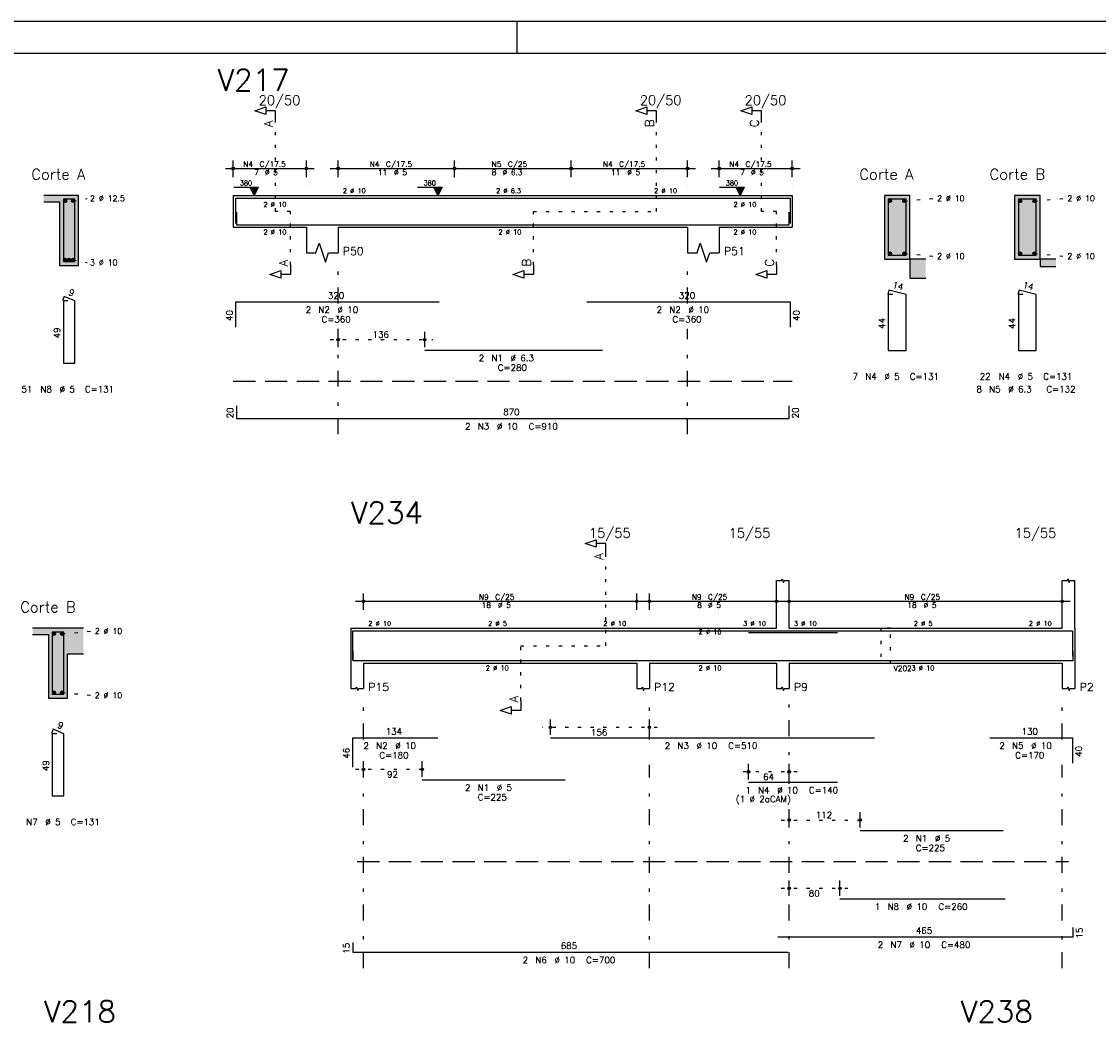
# Model space of a CAD drawing. Extents: x 0 to 84.1, y 0 to 59.4.
# Tile 6 of 8: x 31.5 to 65.4, y 27.8 to 59.4. Entities that reach past the tile are written whole.
import ezdxf

# ---------------------------------------------------------------- set-up
doc = ezdxf.new("R2010")
doc.units = 0
doc.header["$MEASUREMENT"] = 0
for name, pattern in [('ESTILO_TQS_0001', [1, 0.7, -0.3]), ('ESTILO_TQS_0002', [0.4, 0.1, -0.3]), ('ESTILO_TQS_0003', [1.5, 0.5, -0.4, 0.1, -0.5])]:
    doc.linetypes.add(name, pattern=pattern)
for name, color, linetype in [('1', 1, 'CONTINUOUS'), ('2', 2, 'CONTINUOUS'), ('4', 4, 'CONTINUOUS'), ('6', 6, 'CONTINUOUS'), ('7', 7, 'CONTINUOUS'), ('9', 9, 'CONTINUOUS')]:
    doc.layers.add(name, color=color, linetype=linetype)
doc.styles.get("Standard").update_dxf_attribs({"font": 'ROMANS.SHX'})

msp = doc.modelspace()

# ---------------------------------------------------------------- linework, layer by layer
at = {"layer": '1', "linetype": 'ESTILO_TQS_0002'}
for p, q in [((39.485, 53.42), (39.485, 56.29)), ((51.485, 53.42), (51.485, 56.29)), ((54.785, 53.42), (54.785, 56.29)), ((33.115, 53.745), (33.56, 53.83)), ((59.285, 53.745), (60.23, 53.83)), ((63.385, 53.745), (64.33, 53.83)), ((39.96, 53.42), (39.485, 53.42)), ((39.96, 51.735), (39.96, 53.42)), ((47.61, 51.735), (47.61, 53.42)), ((47.61, 53.42), (51.485, 53.42)), ((55.26, 53.42), (54.785, 53.42)), ((55.26, 51.735), (55.26, 53.42)), ((33.115, 51.895), (33.56, 51.81)), ((59.285, 52.095), (60.23, 52.01)), ((63.385, 52.095), (64.33, 52.01)), ((41.21, 49.38), (44.438, 49.38)), ((49.885, 39.74), (49.885, 42.66)), ((32.765, 40.115), (33.71, 40.2)), ((47.21, 38.005), (47.21, 39.74)), ((47.21, 39.74), (49.885, 39.74)), ((32.765, 38.265), (33.71, 38.18)), ((51.51, 37.17), (47.893, 37.17)), ((42.01, 35.85), (44.355, 35.85)), ((55.91, 35.77), (54.134, 35.77)), ((55.41, 34.25), (58.148, 34.25)), ((55.41, 32.1), (57.51, 32.1))]:
    msp.add_line(p, q, dxfattribs=at)
at = {"layer": '1', "linetype": 'ESTILO_TQS_0001'}
for p, q in [((38.16, 48.075), (55.76, 48.075)), ((42.06, 32.945), (64.46, 32.945))]:
    msp.add_line(p, q, dxfattribs=at)
at = {"layer": '1', "linetype": 'ESTILO_TQS_0002'}
msp.add_lwpolyline([(58.55, 40.29), (58.55, 39.19), (58.85, 39.19), (58.85, 40.29), (58.55, 40.29)], dxfattribs=at)
at = {"layer": '1', "linetype": 'Continuous'}
for centre in [(32.865, 53.745), (33.115, 53.745), (58.835, 53.745), (59.285, 53.745), (62.935, 53.745), (63.385, 53.745), (32.865, 51.895), (32.99, 51.895), (33.115, 51.895), (58.835, 52.095), (59.285, 52.095), (62.935, 52.095), (63.385, 52.095), (32.515, 40.115), (32.765, 40.115), (32.515, 38.265), (32.765, 38.265)]:
    msp.add_circle(centre, 0.05, dxfattribs=at)
at = {"layer": '2', "linetype": 'Continuous'}
for p, q in [((84.1, 59.4), (0, 59.4)), ((47.1, 58.4), (47.1, 59.4)), ((38.16, 54.5), (38.16, 55.02)), ((40.46, 54.5), (40.46, 55.02)), ((41.46, 54.5), (41.46, 55.02)), ((45.12, 54.5), (45.12, 55.02)), ((45.12, 54.5), (45.12, 55.02)), ((48.8, 54.5), (48.8, 55.02)), ((48.8, 54.5), (48.8, 55.02)), ((52.46, 54.5), (52.46, 55.02)), ((53.46, 54.5), (53.46, 55.02)), ((55.76, 54.5), (55.76, 55.02)), ((37.91, 54.77), (40.71, 54.77)), ((41.21, 54.77), (45.37, 54.77)), ((44.87, 54.77), (49.05, 54.77)), ((48.55, 54.77), (52.71, 54.77)), ((53.21, 54.77), (56.01, 54.77)), ((38.16, 54.25), (38.16, 54.25)), ((40.46, 54.25), (40.46, 54.25)), ((41.46, 54.25), (41.46, 54.25)), ((45.12, 54.25), (45.12, 54.25)), ((45.12, 54.25), (45.12, 54.25)), ((48.8, 54.25), (48.8, 54.25)), ((48.8, 54.25), (48.8, 54.25)), ((52.46, 54.25), (52.46, 54.25)), ((53.46, 54.25), (53.46, 54.25)), ((55.76, 54.25), (55.76, 54.25)), ((33.29, 53.92), (32.19, 53.92)), ((33.29, 51.72), (33.29, 53.92)), ((38.16, 53.92), (38.16, 52.92)), ((38.16, 53.92), (40.46, 53.92)), ((38.172, 54.178), (38.946, 54.178)), ((40.46, 53.92), (41.46, 53.92)), ((41.46, 53.92), (52.46, 53.92)), ((43.958, 54.178), (44.732, 54.178)), ((52.46, 53.92), (53.46, 53.92)), ((53.46, 53.92), (55.76, 53.92)), ((53.472, 54.178), (54.246, 54.178)), ((55.76, 53.92), (55.76, 52.92)), ((59.46, 53.92), (58.66, 53.92)), ((58.66, 53.92), (58.66, 51.92)), ((59.46, 51.92), (59.46, 53.92)), ((63.56, 53.92), (62.76, 53.92)), ((62.76, 53.92), (62.76, 51.92)), ((63.56, 51.92), (63.56, 53.92)), ((32.19, 53.72), (32.69, 53.72)), ((32.69, 53.72), (32.69, 51.72)), ((38.16, 52.92), (40.46, 52.92)), ((40.46, 52.92), (40.46, 52.12)), ((41.46, 52.92), (52.46, 52.92)), ((41.46, 52.92), (41.46, 52.12)), ((52.46, 52.92), (52.46, 52.12)), ((53.46, 52.92), (55.76, 52.92)), ((53.46, 52.92), (53.46, 52.12)), ((58.66, 51.92), (59.46, 51.92)), ((59.46, 51.92), (59.46, 51.32)), ((59.96, 51.92), (59.46, 51.92)), ((62.76, 51.92), (63.56, 51.92)), ((63.56, 51.92), (63.56, 51.68)), ((64.06, 51.92), (63.56, 51.92)), ((32.69, 51.72), (33.29, 51.72)), ((63.56, 51.68), (64.06, 51.68)), ((59.46, 51.32), (59.96, 51.32)), ((41.46, 49.14), (41.46, 49.63)), ((44.188, 49.14), (44.188, 49.63)), ((41.46, 49.04), (41.46, 49.04)), ((44.188, 49.04), (44.188, 49.04)), ((55.26, 40.29), (55.26, 41.79)), ((55.66, 40.29), (55.66, 41.79)), ((64.26, 40.29), (64.26, 41.79)), ((64.66, 40.29), (64.66, 41.79)), ((42.26, 40.87), (42.26, 41.39)), ((50.86, 40.87), (50.86, 41.39)), ((51.26, 40.87), (51.26, 41.39)), ((55.26, 40.87), (55.26, 41.39)), ((55.66, 40.87), (55.66, 41.39)), ((64.26, 40.87), (64.26, 41.39)), ((42.01, 41.14), (51.11, 41.14)), ((51.01, 41.14), (55.51, 41.14)), ((55.41, 41.14), (64.51, 41.14)), ((42.26, 40.62), (42.26, 40.62)), ((50.86, 40.62), (50.86, 40.62)), ((51.26, 40.62), (51.26, 40.62)), ((55.26, 40.62), (55.26, 40.62)), ((55.66, 40.62), (55.66, 40.62)), ((64.26, 40.62), (64.26, 40.62)), ((33.44, 40.29), (31.84, 40.29)), ((31.84, 40.09), (32.34, 40.09)), ((32.34, 40.09), (32.34, 38.09)), ((41.86, 40.29), (41.86, 39.19)), ((41.86, 40.29), (42.26, 40.29)), ((42.26, 40.29), (50.86, 40.29)), ((50.86, 40.29), (51.26, 40.29)), ((51.26, 40.29), (55.26, 40.29)), ((55.66, 40.29), (64.26, 40.29)), ((64.66, 40.29), (64.66, 39.19)), ((32.94, 38.09), (32.94, 39.49)), ((32.94, 39.49), (33.44, 39.49)), ((41.86, 39.19), (41.86, 38.39)), ((42.26, 39.19), (50.86, 39.19)), ((42.26, 39.19), (42.26, 38.39)), ((50.86, 39.19), (50.86, 38.39)), ((51.26, 39.19), (55.26, 39.19)), ((51.26, 39.19), (51.26, 38.39)), ((55.26, 39.19), (55.26, 38.39)), ((55.66, 39.19), (64.26, 39.19)), ((55.66, 39.19), (55.66, 38.39)), ((64.26, 39.19), (64.26, 38.39)), ((64.66, 39.19), (64.66, 38.39)), ((32.34, 38.09), (32.94, 38.09)), ((48.143, 36.93), (48.143, 37.42)), ((51.26, 36.93), (51.26, 37.42)), ((48.143, 36.83), (48.143, 36.83)), ((51.26, 36.83), (51.26, 36.83)), ((42.26, 35.61), (42.26, 36.1)), ((44.105, 35.61), (44.105, 36.1)), ((54.384, 35.53), (54.384, 36.02)), ((55.66, 35.53), (55.66, 36.02)), ((42.26, 35.51), (42.26, 35.51)), ((44.105, 35.51), (44.105, 35.51)), ((54.384, 35.43), (54.384, 35.43)), ((55.66, 35.43), (55.66, 35.43)), ((55.66, 34.01), (55.66, 34.5)), ((57.898, 34.01), (57.898, 34.5)), ((55.66, 33.91), (55.66, 33.91)), ((57.898, 33.91), (57.898, 33.91)), ((55.66, 31.86), (55.66, 32.35)), ((57.26, 31.86), (57.26, 32.35)), ((55.66, 31.76), (55.66, 31.76)), ((57.26, 31.76), (57.26, 31.76))]:
    msp.add_line(p, q, dxfattribs=at)
at = {"layer": '2', "linetype": 'ESTILO_TQS_0003'}
for p, q in [((41.46, 50.522), (41.46, 51.72)), ((52.46, 50.522), (52.46, 51.72)), ((41.46, 46.4), (41.46, 49.718)), ((52.46, 46.4), (52.46, 49.718)), ((42.26, 36.792), (42.26, 38.04)), ((51.26, 36.792), (51.26, 38.04)), ((55.66, 35.392), (55.66, 38.04)), ((64.26, 36.792), (64.26, 38.04)), ((42.26, 29.59), (42.26, 35.988)), ((51.26, 29.59), (51.26, 35.988)), ((64.26, 29.59), (64.26, 35.988)), ((55.66, 29.59), (55.66, 34.588))]:
    msp.add_line(p, q, dxfattribs=at)
at = {"layer": '2', "linetype": 'Continuous'}
for points in [[(83.1, 1), (2.5, 1), (2.5, 58.4), (83.1, 58.4), (83.1, 1)], [(39.485, 56.29), (39.485, 56.59), (39.185, 56.59), (39.185, 56.47), (38.835, 56.59), (39.185, 56.71), (39.185, 56.59)], [(51.485, 56.29), (51.485, 56.59), (51.185, 56.59), (51.185, 56.47), (50.835, 56.59), (51.185, 56.71), (51.185, 56.59)], [(54.785, 56.29), (54.785, 56.59), (54.485, 56.59), (54.485, 56.47), (54.135, 56.59), (54.485, 56.71), (54.485, 56.59)], [(38.817, 53.92), (38.688, 54.178), (38.946, 54.178), (38.817, 53.92)], [(44.603, 53.92), (44.474, 54.178), (44.732, 54.178), (44.603, 53.92)], [(54.117, 53.92), (53.988, 54.178), (54.246, 54.178), (54.117, 53.92)], [(40.46, 52.12), (40.76, 52.12), (40.86, 52.42), (41.06, 51.82), (41.16, 52.12), (41.46, 52.12)], [(52.46, 52.12), (52.76, 52.12), (52.86, 52.42), (53.06, 51.82), (53.16, 52.12), (53.46, 52.12)], [(39.96, 51.735), (39.96, 51.435), (39.66, 51.435), (39.66, 51.315), (39.31, 51.435), (39.66, 51.555), (39.66, 51.435)], [(47.61, 51.735), (47.61, 51.435), (47.31, 51.435), (47.31, 51.315), (46.96, 51.435), (47.31, 51.555), (47.31, 51.435)], [(55.26, 51.735), (55.26, 51.435), (54.96, 51.435), (54.96, 51.315), (54.61, 51.435), (54.96, 51.555), (54.96, 51.435)], [(49.885, 42.66), (49.885, 42.96), (49.585, 42.96), (49.585, 42.84), (49.235, 42.96), (49.585, 43.08), (49.585, 42.96)], [(55.26, 41.79), (55.42, 41.79), (55.44, 41.85), (55.48, 41.73), (55.5, 41.79), (55.66, 41.79)], [(64.26, 41.79), (64.42, 41.79), (64.44, 41.85), (64.48, 41.73), (64.5, 41.79), (64.66, 41.79)], [(41.86, 38.39), (42.02, 38.39), (42.04, 38.45), (42.08, 38.33), (42.1, 38.39), (42.26, 38.39)], [(50.86, 38.39), (51.02, 38.39), (51.04, 38.45), (51.08, 38.33), (51.1, 38.39), (51.26, 38.39)], [(55.26, 38.39), (55.42, 38.39), (55.44, 38.45), (55.48, 38.33), (55.5, 38.39), (55.66, 38.39)], [(64.26, 38.39), (64.42, 38.39), (64.44, 38.45), (64.48, 38.33), (64.5, 38.39), (64.66, 38.39)], [(47.21, 38.005), (47.21, 37.705), (46.91, 37.705), (46.91, 37.585), (46.56, 37.705), (46.91, 37.825), (46.91, 37.705)]]:
    msp.add_lwpolyline(points, dxfattribs=at)
for centre, radius in [((38.16, 54.77), 0.0416), ((38.16, 54.77), 0.0208), ((40.46, 54.77), 0.0416), ((40.46, 54.77), 0.0208), ((41.46, 54.77), 0.0416), ((41.46, 54.77), 0.0208), ((45.12, 54.77), 0.0416), ((45.12, 54.77), 0.0416), ((45.12, 54.77), 0.0208), ((45.12, 54.77), 0.0208), ((48.8, 54.77), 0.0416), ((48.8, 54.77), 0.0416), ((48.8, 54.77), 0.0208), ((48.8, 54.77), 0.0208), ((52.46, 54.77), 0.0416), ((52.46, 54.77), 0.0208), ((53.46, 54.77), 0.0416), ((53.46, 54.77), 0.0208), ((55.76, 54.77), 0.0416), ((55.76, 54.77), 0.0208), ((41.46, 49.38), 0.04), ((41.46, 49.38), 0.02), ((44.188, 49.38), 0.04), ((44.188, 49.38), 0.02), ((42.26, 41.14), 0.0416), ((42.26, 41.14), 0.0208), ((50.86, 41.14), 0.0416), ((50.86, 41.14), 0.0208), ((51.26, 41.14), 0.0416), ((51.26, 41.14), 0.0208), ((55.26, 41.14), 0.0416), ((55.26, 41.14), 0.0208), ((55.66, 41.14), 0.0416), ((55.66, 41.14), 0.0208), ((64.26, 41.14), 0.0416), ((64.26, 41.14), 0.0208), ((48.143, 37.17), 0.04), ((48.143, 37.17), 0.02), ((51.26, 37.17), 0.04), ((51.26, 37.17), 0.02), ((42.26, 35.85), 0.04), ((42.26, 35.85), 0.02), ((44.105, 35.85), 0.04), ((44.105, 35.85), 0.02), ((54.384, 35.77), 0.04), ((54.384, 35.77), 0.02), ((55.66, 35.77), 0.04), ((55.66, 35.77), 0.02), ((55.66, 34.25), 0.04), ((55.66, 34.25), 0.02), ((57.898, 34.25), 0.04), ((57.898, 34.25), 0.02), ((55.66, 32.1), 0.04), ((55.66, 32.1), 0.02), ((57.26, 32.1), 0.04), ((57.26, 32.1), 0.02)]:
    msp.add_circle(centre, radius, dxfattribs=at)
at = {"layer": '4', "linetype": 'Continuous'}
for p, q in [((38.24, 53.04), (38.24, 53.84)), ((38.24, 53.84), (44.64, 53.84)), ((44.188, 53.84), (49.788, 53.84)), ((49.288, 53.84), (55.688, 53.84)), ((55.688, 53.84), (55.688, 53.04)), ((38.26, 53.4), (38.26, 53)), ((55.66, 53), (55.66, 53.4)), ((38.26, 53), (55.66, 53)), ((41.92, 39.29), (41.92, 40.21)), ((41.92, 40.21), (44.6, 40.21)), ((44.105, 40.21), (48.605, 40.21)), ((48.143, 40.21), (58.343, 40.21)), ((54.384, 40.16), (57.184, 40.16)), ((57.898, 40.21), (62.398, 40.21)), ((61.978, 40.21), (64.578, 40.21)), ((64.578, 40.21), (64.578, 39.41)), ((41.92, 39.57), (41.92, 39.27)), ((64.6, 39.27), (64.6, 39.57)), ((41.92, 39.27), (55.62, 39.27)), ((55.3, 39.27), (64.6, 39.27)), ((57.26, 39.27), (62.46, 39.27))]:
    msp.add_line(p, q, dxfattribs=at)
for points in [[(32.81, 53.8), (32.81, 51.84), (33.17, 51.84), (33.17, 53.8), (32.81, 53.8)], [(58.78, 53.8), (58.78, 52.04), (59.34, 52.04), (59.34, 53.8), (58.78, 53.8)], [(62.88, 53.8), (62.88, 52.04), (63.44, 52.04), (63.44, 53.8), (62.88, 53.8)], [(32.46, 40.17), (32.46, 38.21), (32.82, 38.21), (32.82, 40.17), (32.46, 40.17)]]:
    msp.add_lwpolyline(points, dxfattribs=at)
at = {"layer": '6', "linetype": 'Continuous'}
for p, q in [((58.798, 50.94), (58.763, 50.804)), ((59.34, 50.8), (58.798, 50.94)), ((62.898, 50.94), (62.863, 50.804)), ((63.44, 50.8), (62.898, 50.94)), ((32.838, 50.74), (32.784, 50.611)), ((32.95, 50.6), (32.81, 50.6)), ((32.81, 50.6), (32.81, 48.64)), ((33.17, 50.6), (32.838, 50.74)), ((33.17, 48.64), (33.17, 50.6)), ((38.24, 49.77), (38.24, 50.57)), ((38.24, 50.57), (44.64, 50.57)), ((49.288, 50.57), (55.688, 50.57)), ((55.688, 50.57), (55.688, 49.77)), ((58.92, 50.8), (58.78, 50.8)), ((58.78, 50.8), (58.78, 49.04)), ((59.34, 49.04), (59.34, 50.8)), ((63.02, 50.8), (62.88, 50.8)), ((62.88, 50.8), (62.88, 49.04)), ((63.44, 49.04), (63.44, 50.8)), ((44.188, 49.05), (49.788, 49.05)), ((58.78, 49.04), (59.34, 49.04)), ((62.88, 49.04), (63.44, 49.04)), ((32.81, 48.64), (33.17, 48.64)), ((38.26, 47.3), (38.26, 46.9)), ((55.66, 46.9), (55.66, 47.3)), ((38.26, 46.9), (55.66, 46.9)), ((32.488, 37.11), (32.434, 36.981)), ((32.6, 36.97), (32.46, 36.97)), ((32.46, 36.97), (32.46, 35.01)), ((32.82, 36.97), (32.488, 37.11)), ((32.82, 35.01), (32.82, 36.97)), ((41.92, 35.92), (41.92, 36.84)), ((41.92, 36.84), (44.6, 36.84)), ((48.143, 36.84), (58.343, 36.84)), ((61.978, 36.84), (64.578, 36.84)), ((64.578, 36.84), (64.578, 36.04)), ((44.105, 35.52), (48.605, 35.52)), ((54.384, 35.44), (57.184, 35.44)), ((32.46, 35.01), (32.82, 35.01)), ((57.898, 33.92), (62.398, 33.92)), ((57.26, 31.77), (62.46, 31.77)), ((64.6, 30.57), (64.6, 30.87)), ((55.3, 30.57), (64.6, 30.57)), ((41.92, 30.39), (41.92, 30.09)), ((41.92, 30.09), (55.62, 30.09))]:
    msp.add_line(p, q, dxfattribs=at)
at = {"layer": '9', "linetype": 'Continuous'}
for points in [[(32.69, 53.72), (33.29, 53.92), (32.19, 53.92)], [(32.69, 53.72), (32.19, 53.92), (32.19, 53.72)], [(32.69, 53.72), (33.29, 51.72), (33.29, 53.92)], [(38.817, 53.92), (38.688, 54.178), (38.946, 54.178)], [(38.817, 53.92), (38.946, 54.178), (38.817, 53.92)], [(44.603, 53.92), (44.474, 54.178), (44.732, 54.178)], [(44.603, 53.92), (44.732, 54.178), (44.603, 53.92)], [(54.117, 53.92), (53.988, 54.178), (54.246, 54.178)], [(54.117, 53.92), (54.246, 54.178), (54.117, 53.92)], [(59.46, 51.92), (59.46, 53.92), (58.66, 53.92)], [(59.46, 51.92), (58.66, 53.92), (58.66, 51.92)], [(59.46, 51.92), (59.46, 51.92), (59.46, 53.92)], [(63.56, 51.92), (63.56, 53.92), (62.76, 53.92)], [(63.56, 51.92), (62.76, 53.92), (62.76, 51.92)], [(63.56, 51.92), (63.56, 51.92), (63.56, 53.92)], [(32.69, 53.72), (32.69, 51.72), (33.29, 51.72)], [(32.915, 53.745), (32.84, 53.788), (32.818, 53.762)], [(32.915, 53.745), (32.818, 53.762), (32.818, 53.728)], [(32.915, 53.745), (32.818, 53.728), (32.84, 53.702)], [(32.915, 53.745), (32.874, 53.794), (32.84, 53.788)], [(32.915, 53.745), (32.84, 53.702), (32.874, 53.696)], [(32.915, 53.745), (32.903, 53.777), (32.874, 53.794)], [(32.915, 53.745), (32.874, 53.696), (32.903, 53.713)], [(32.915, 53.745), (32.903, 53.713), (32.915, 53.745)], [(33.165, 53.745), (33.09, 53.788), (33.068, 53.762)], [(33.165, 53.745), (33.068, 53.762), (33.068, 53.728)], [(33.165, 53.745), (33.068, 53.728), (33.09, 53.702)], [(33.165, 53.745), (33.124, 53.794), (33.09, 53.788)], [(33.165, 53.745), (33.09, 53.702), (33.124, 53.696)], [(33.165, 53.745), (33.153, 53.777), (33.124, 53.794)], [(33.165, 53.745), (33.124, 53.696), (33.153, 53.713)], [(33.165, 53.745), (33.153, 53.713), (33.165, 53.745)], [(58.885, 53.745), (58.81, 53.788), (58.788, 53.762)], [(58.885, 53.745), (58.788, 53.762), (58.788, 53.728)], [(58.885, 53.745), (58.788, 53.728), (58.81, 53.702)], [(58.885, 53.745), (58.844, 53.794), (58.81, 53.788)], [(58.885, 53.745), (58.81, 53.702), (58.844, 53.696)], [(58.885, 53.745), (58.873, 53.777), (58.844, 53.794)], [(58.885, 53.745), (58.844, 53.696), (58.873, 53.713)], [(58.885, 53.745), (58.873, 53.713), (58.885, 53.745)], [(59.335, 53.745), (59.26, 53.788), (59.238, 53.762)], [(59.335, 53.745), (59.238, 53.762), (59.238, 53.728)], [(59.335, 53.745), (59.238, 53.728), (59.26, 53.702)], [(59.335, 53.745), (59.294, 53.794), (59.26, 53.788)], [(59.335, 53.745), (59.26, 53.702), (59.294, 53.696)], [(59.335, 53.745), (59.323, 53.777), (59.294, 53.794)], [(59.335, 53.745), (59.294, 53.696), (59.323, 53.713)], [(59.335, 53.745), (59.323, 53.713), (59.335, 53.745)], [(62.985, 53.745), (62.91, 53.788), (62.888, 53.762)], [(62.985, 53.745), (62.888, 53.762), (62.888, 53.728)], [(62.985, 53.745), (62.888, 53.728), (62.91, 53.702)], [(62.985, 53.745), (62.944, 53.794), (62.91, 53.788)], [(62.985, 53.745), (62.91, 53.702), (62.944, 53.696)], [(62.985, 53.745), (62.973, 53.777), (62.944, 53.794)], [(62.985, 53.745), (62.944, 53.696), (62.973, 53.713)], [(62.985, 53.745), (62.973, 53.713), (62.985, 53.745)], [(63.435, 53.745), (63.36, 53.788), (63.338, 53.762)], [(63.435, 53.745), (63.338, 53.762), (63.338, 53.728)], [(63.435, 53.745), (63.338, 53.728), (63.36, 53.702)], [(63.435, 53.745), (63.394, 53.794), (63.36, 53.788)], [(63.435, 53.745), (63.36, 53.702), (63.394, 53.696)], [(63.435, 53.745), (63.423, 53.777), (63.394, 53.794)], [(63.435, 53.745), (63.394, 53.696), (63.423, 53.713)], [(63.435, 53.745), (63.423, 53.713), (63.435, 53.745)], [(32.915, 51.895), (32.84, 51.938), (32.818, 51.912)], [(32.915, 51.895), (32.818, 51.912), (32.818, 51.878)], [(32.915, 51.895), (32.818, 51.878), (32.84, 51.852)], [(32.915, 51.895), (32.874, 51.944), (32.84, 51.938)], [(32.915, 51.895), (32.84, 51.852), (32.874, 51.846)], [(32.915, 51.895), (32.903, 51.927), (32.874, 51.944)], [(32.915, 51.895), (32.874, 51.846), (32.903, 51.863)], [(32.915, 51.895), (32.903, 51.863), (32.915, 51.895)], [(33.04, 51.895), (32.965, 51.938), (32.943, 51.912)], [(33.04, 51.895), (32.943, 51.912), (32.943, 51.878)], [(33.04, 51.895), (32.943, 51.878), (32.965, 51.852)], [(33.04, 51.895), (32.999, 51.944), (32.965, 51.938)], [(33.04, 51.895), (32.965, 51.852), (32.999, 51.846)], [(33.04, 51.895), (33.028, 51.927), (32.999, 51.944)], [(33.04, 51.895), (32.999, 51.846), (33.028, 51.863)], [(33.04, 51.895), (33.028, 51.863), (33.04, 51.895)], [(33.165, 51.895), (33.09, 51.938), (33.068, 51.912)], [(33.165, 51.895), (33.068, 51.912), (33.068, 51.878)], [(33.165, 51.895), (33.068, 51.878), (33.09, 51.852)], [(33.165, 51.895), (33.124, 51.944), (33.09, 51.938)], [(33.165, 51.895), (33.09, 51.852), (33.124, 51.846)], [(33.165, 51.895), (33.153, 51.927), (33.124, 51.944)], [(33.165, 51.895), (33.124, 51.846), (33.153, 51.863)], [(33.165, 51.895), (33.153, 51.863), (33.165, 51.895)], [(59.46, 51.92), (58.66, 51.92), (59.46, 51.92)], [(58.885, 52.095), (58.81, 52.138), (58.788, 52.112)], [(58.885, 52.095), (58.788, 52.112), (58.788, 52.078)], [(58.885, 52.095), (58.788, 52.078), (58.81, 52.052)], [(58.885, 52.095), (58.844, 52.144), (58.81, 52.138)], [(58.885, 52.095), (58.81, 52.052), (58.844, 52.046)], [(58.885, 52.095), (58.873, 52.127), (58.844, 52.144)], [(58.885, 52.095), (58.844, 52.046), (58.873, 52.063)], [(58.885, 52.095), (58.873, 52.063), (58.885, 52.095)], [(59.335, 52.095), (59.26, 52.138), (59.238, 52.112)], [(59.335, 52.095), (59.238, 52.112), (59.238, 52.078)], [(59.335, 52.095), (59.238, 52.078), (59.26, 52.052)], [(59.335, 52.095), (59.294, 52.144), (59.26, 52.138)], [(59.335, 52.095), (59.26, 52.052), (59.294, 52.046)], [(59.335, 52.095), (59.323, 52.127), (59.294, 52.144)], [(59.335, 52.095), (59.294, 52.046), (59.323, 52.063)], [(59.335, 52.095), (59.323, 52.063), (59.335, 52.095)], [(59.46, 51.92), (59.46, 51.32), (59.96, 51.32)], [(59.46, 51.92), (59.96, 51.32), (59.96, 51.92)], [(59.46, 51.92), (59.96, 51.92), (59.46, 51.92)], [(63.56, 51.92), (62.76, 51.92), (63.56, 51.92)], [(62.985, 52.095), (62.91, 52.138), (62.888, 52.112)], [(62.985, 52.095), (62.888, 52.112), (62.888, 52.078)], [(62.985, 52.095), (62.888, 52.078), (62.91, 52.052)], [(62.985, 52.095), (62.944, 52.144), (62.91, 52.138)], [(62.985, 52.095), (62.91, 52.052), (62.944, 52.046)], [(62.985, 52.095), (62.973, 52.127), (62.944, 52.144)], [(62.985, 52.095), (62.944, 52.046), (62.973, 52.063)], [(62.985, 52.095), (62.973, 52.063), (62.985, 52.095)], [(63.435, 52.095), (63.36, 52.138), (63.338, 52.112)], [(63.435, 52.095), (63.338, 52.112), (63.338, 52.078)], [(63.435, 52.095), (63.338, 52.078), (63.36, 52.052)], [(63.435, 52.095), (63.394, 52.144), (63.36, 52.138)], [(63.435, 52.095), (63.36, 52.052), (63.394, 52.046)], [(63.435, 52.095), (63.423, 52.127), (63.394, 52.144)], [(63.435, 52.095), (63.394, 52.046), (63.423, 52.063)], [(63.435, 52.095), (63.423, 52.063), (63.435, 52.095)], [(63.56, 51.92), (63.56, 51.68), (64.06, 51.68)], [(63.56, 51.92), (64.06, 51.68), (64.06, 51.92)], [(63.56, 51.92), (64.06, 51.92), (63.56, 51.92)], [(31.84, 40.29), (31.84, 40.09), (32.34, 40.09)], [(31.84, 40.29), (32.34, 40.09), (33.44, 40.29)], [(32.34, 40.09), (32.94, 39.49), (33.44, 40.29)], [(32.34, 38.09), (32.94, 38.09), (32.34, 40.09)], [(32.94, 38.09), (32.94, 39.49), (32.34, 40.09)], [(32.565, 40.115), (32.49, 40.158), (32.468, 40.132)], [(32.565, 40.115), (32.468, 40.132), (32.468, 40.098)], [(32.565, 40.115), (32.468, 40.098), (32.49, 40.072)], [(32.565, 40.115), (32.524, 40.164), (32.49, 40.158)], [(32.565, 40.115), (32.49, 40.072), (32.524, 40.066)], [(32.565, 40.115), (32.553, 40.147), (32.524, 40.164)], [(32.565, 40.115), (32.524, 40.066), (32.553, 40.083)], [(32.565, 40.115), (32.553, 40.083), (32.565, 40.115)], [(32.815, 40.115), (32.74, 40.158), (32.718, 40.132)], [(32.815, 40.115), (32.718, 40.132), (32.718, 40.098)], [(32.815, 40.115), (32.718, 40.098), (32.74, 40.072)], [(32.815, 40.115), (32.774, 40.164), (32.74, 40.158)], [(32.815, 40.115), (32.74, 40.072), (32.774, 40.066)], [(32.815, 40.115), (32.803, 40.147), (32.774, 40.164)], [(32.815, 40.115), (32.774, 40.066), (32.803, 40.083)], [(32.815, 40.115), (32.803, 40.083), (32.815, 40.115)], [(32.94, 39.49), (33.44, 39.49), (33.44, 40.29)], [(32.565, 38.265), (32.524, 38.314), (32.49, 38.308)], [(32.565, 38.265), (32.553, 38.297), (32.524, 38.314)], [(32.815, 38.265), (32.774, 38.314), (32.74, 38.308)], [(32.815, 38.265), (32.803, 38.297), (32.774, 38.314)], [(32.565, 38.265), (32.49, 38.308), (32.468, 38.282)], [(32.565, 38.265), (32.468, 38.282), (32.468, 38.248)], [(32.565, 38.265), (32.468, 38.248), (32.49, 38.222)], [(32.565, 38.265), (32.49, 38.222), (32.524, 38.216)], [(32.565, 38.265), (32.524, 38.216), (32.553, 38.233)], [(32.565, 38.265), (32.553, 38.233), (32.565, 38.265)], [(32.815, 38.265), (32.74, 38.308), (32.718, 38.282)], [(32.815, 38.265), (32.718, 38.282), (32.718, 38.248)], [(32.815, 38.265), (32.718, 38.248), (32.74, 38.222)], [(32.815, 38.265), (32.74, 38.222), (32.774, 38.216)], [(32.815, 38.265), (32.774, 38.216), (32.803, 38.233)], [(32.815, 38.265), (32.803, 38.233), (32.815, 38.265)]]:
    msp.add_solid(points, dxfattribs=at)

# ---------------------------------------------------------------- texts
at = {"layer": '2', "linetype": 'Continuous'}
for s, height, p in [('20/50', 0.3, (38.96, 56.77)), ('20/50', 0.3, (50.96, 56.77)), ('20/50', 0.3, (54.26, 56.77)), ('N4', 0.17, (38.477, 54.821)), ('C/17.5', 0.17, (38.987, 54.821)), ('N4', 0.17, (42.457, 54.821)), ('C/17.5', 0.17, (42.967, 54.821)), ('N5', 0.17, (46.297, 54.821)), ('C/25', 0.17, (46.807, 54.821)), ('N4', 0.17, (49.797, 54.821)), ('C/17.5', 0.17, (50.307, 54.821)), ('N4', 0.17, (53.777, 54.821)), ('C/17.5', 0.17, (54.287, 54.821)), ('Corte A', 0.34, (31.8, 54.42)), ('7', 0.17, (38.817, 54.566)), ('%%c 5', 0.17, (39.157, 54.566)), ('11', 0.17, (42.712, 54.566)), ('%%c 5', 0.17, (43.222, 54.566)), ('8', 0.17, (46.297, 54.566)), ('%%c 6.3', 0.17, (46.637, 54.566)), ('11', 0.17, (50.052, 54.566)), ('%%c 5', 0.17, (50.562, 54.566)), ('7', 0.17, (54.117, 54.566)), ('%%c 5', 0.17, (54.457, 54.566)), ('Corte A', 0.34, (57.87, 54.42)), ('Corte B', 0.34, (61.97, 54.42)), ('380', 0.15, (38.367, 54.238)), ('380', 0.15, (44.153, 54.238)), ('380', 0.15, (53.667, 54.238)), ('2 %%c 12.5', 0.18, (33.65, 53.74)), ('2 %%c 10', 0.15, (41.61, 53.995)), ('2 %%c 6.3', 0.15, (46.435, 53.995)), ('2 %%c 10', 0.15, (51.41, 53.995)), ('2 %%c 10', 0.18, (60.32, 53.74)), ('2 %%c 10', 0.18, (64.42, 53.74)), ('2 %%c 10', 0.15, (39.11, 53.565)), ('2 %%c 10', 0.15, (53.91, 53.565)), ('2 %%c 10', 0.15, (39.11, 52.695)), ('2 %%c 10', 0.15, (46.51, 52.695)), ('2 %%c 10', 0.15, (53.91, 52.695)), ('P50', 0.25, (41.61, 52.045)), ('P51', 0.25, (53.61, 52.045)), ('3 %%c 10', 0.18, (33.65, 51.72)), ('2 %%c 10', 0.18, (60.32, 51.92)), ('2 %%c 10', 0.18, (64.42, 51.92)), ('320', 0.2, (41.14, 50.67)), ('320', 0.2, (52.188, 50.67)), ('2', 0.2, (40.44, 50.22)), ('N2', 0.2, (40.84, 50.22)), ('%%c 10', 0.2, (41.44, 50.22)), ('2', 0.2, (51.488, 50.22)), ('N2', 0.2, (51.888, 50.22)), ('%%c 10', 0.2, (52.488, 50.22)), ('C=360', 0.2, (40.94, 49.92)), ('C=360', 0.2, (51.988, 49.92)), ('136', 0.2, (42.544, 49.44)), ('2', 0.2, (45.888, 48.7)), ('N1', 0.2, (46.288, 48.7)), ('%%c 6.3', 0.2, (46.888, 48.7)), ('C=280', 0.2, (46.488, 48.4)), ('7', 0.2, (57.66, 48.12)), ('N4', 0.2, (58.06, 48.12)), ('%%c 5', 0.2, (58.66, 48.12)), ('C=131', 0.2, (59.46, 48.12)), ('22', 0.2, (61.66, 48.12)), ('N4', 0.2, (62.26, 48.12)), ('%%c 5', 0.2, (62.86, 48.12)), ('C=131', 0.2, (63.66, 48.12)), ('51', 0.2, (31.49, 47.72)), ('N8', 0.2, (32.09, 47.72)), ('%%c 5', 0.2, (32.69, 47.72)), ('C=131', 0.2, (33.49, 47.72)), ('8', 0.2, (61.56, 47.72)), ('N5', 0.2, (61.96, 47.72)), ('%%c 6.3', 0.2, (62.56, 47.72)), ('C=132', 0.2, (63.76, 47.72)), ('870', 0.2, (46.66, 47)), ('2', 0.2, (45.46, 46.55)), ('N3', 0.2, (45.86, 46.55)), ('%%c 10', 0.2, (46.46, 46.55)), ('C=910', 0.2, (47.46, 46.55)), ('15/55', 0.3, (49.36, 43.14)), ('15/55', 0.3, (53.76, 43.14)), ('15/55', 0.3, (62.76, 43.14)), ('C/25', 0.17, (46.407, 41.191)), ('C/25', 0.17, (53.107, 41.191)), ('C/25', 0.17, (59.807, 41.191)), ('Corte B', 0.34, (31.45, 40.79)), ('N9', 0.17, (45.897, 41.191)), ('18', 0.17, (45.982, 40.936)), ('%%c 5', 0.17, (46.492, 40.936)), ('N9', 0.17, (52.597, 41.191)), ('8', 0.17, (52.767, 40.936)), ('%%c 5', 0.17, (53.107, 40.936)), ('N9', 0.17, (59.297, 41.191)), ('18', 0.17, (59.382, 40.936)), ('%%c 5', 0.17, (59.892, 40.936)), ('2 %%c 10', 0.15, (42.41, 40.365)), ('2 %%c 5', 0.15, (46.185, 40.365)), ('2 %%c 10', 0.15, (49.81, 40.365)), ('3 %%c 10', 0.15, (54.21, 40.365)), ('3 %%c 10', 0.15, (55.81, 40.365)), ('2 %%c 5', 0.15, (59.585, 40.365)), ('2 %%c 10', 0.15, (63.21, 40.365)), ('2 %%c 10', 0.18, (33.8, 40.11)), ('2 %%c 10', 0.15, (52.81, 40.102)), ('2 %%c 10', 0.15, (46.11, 38.965)), ('2 %%c 10', 0.15, (52.81, 38.965)), ('V202', 0.17, (58.95, 38.94)), ('3 %%c 10', 0.15, (59.51, 38.965)), ('P15', 0.25, (42.41, 38.315)), ('P12', 0.25, (51.41, 38.315)), ('P9', 0.25, (55.81, 38.315)), ('P2', 0.25, (64.81, 38.315)), ('2 %%c 10', 0.18, (33.8, 38.09)), ('134', 0.2, (42.96, 36.94)), ('156', 0.2, (49.422, 36.91)), ('130', 0.2, (62.978, 36.94)), ('2', 0.2, (42.26, 36.49)), ('N2', 0.2, (42.66, 36.49)), ('%%c 10', 0.2, (43.26, 36.49)), ('2', 0.2, (51.743, 36.49)), ('N3', 0.2, (52.143, 36.49)), ('%%c 10', 0.2, (52.743, 36.49)), ('C=510', 0.2, (53.743, 36.49)), ('2', 0.2, (62.278, 36.49)), ('N5', 0.2, (62.678, 36.49)), ('%%c 10', 0.2, (63.278, 36.49)), ('C=180', 0.2, (42.76, 36.19)), ('C=170', 0.2, (62.778, 36.19)), ('92', 0.2, (43.002, 35.59)), ('64', 0.2, (54.842, 35.51)), ('2', 0.2, (45.455, 35.17)), ('N1', 0.2, (45.855, 35.17)), ('%%c 5', 0.2, (46.455, 35.17)), ('1', 0.2, (54.284, 35.09)), ('N4', 0.2, (54.684, 35.09)), ('%%c 10', 0.2, (55.284, 35.09)), ('C=140', 0.2, (56.284, 35.09)), ('C=225', 0.2, (45.855, 34.87)), ('(1 %%c 2aCAM)', 0.2, (53.984, 34.81)), ('N7', 0.2, (31.64, 34.09)), ('%%c 5', 0.2, (32.24, 34.09)), ('C=131', 0.2, (33.04, 34.09)), ('112', 0.2, (56.499, 34.31)), ('2', 0.2, (59.248, 33.57)), ('N1', 0.2, (59.648, 33.57)), ('%%c 5', 0.2, (60.248, 33.57)), ('C=225', 0.2, (59.648, 33.27)), ('80', 0.2, (56.28, 31.84)), ('1', 0.2, (58.36, 31.42)), ('N8', 0.2, (58.76, 31.42)), ('%%c 10', 0.2, (59.36, 31.42)), ('C=260', 0.2, (60.36, 31.42)), ('465', 0.2, (59.65, 30.67)), ('685', 0.2, (48.47, 30.19)), ('2', 0.2, (58.45, 30.22)), ('N7', 0.2, (58.85, 30.22)), ('%%c 10', 0.2, (59.45, 30.22)), ('C=480', 0.2, (60.45, 30.22)), ('2', 0.2, (47.27, 29.74)), ('N6', 0.2, (47.67, 29.74)), ('%%c 10', 0.2, (48.27, 29.74)), ('C=700', 0.2, (49.27, 29.74))]:
    msp.add_text(s, height=height, dxfattribs=at).set_placement(p)
for s, height, rotation, p in [('A', 0.272, 90, (39.403, 56.072)), ('B', 0.272, 90, (51.403, 56.072)), ('C', 0.272, 90, (54.703, 56.072)), ('A', 0.272, 90, (39.878, 51.681)), ('B', 0.272, 90, (47.528, 51.681)), ('C', 0.272, 90, (55.178, 51.681)), ('9', 0.2, 337.1146, (32.951, 50.801)), ('14', 0.2, 345.5225, (58.9, 51.017)), ('14', 0.2, 345.5225, (63, 51.017)), ('40', 0.2, 90, (38.14, 49.97)), ('40', 0.2, 90, (55.988, 49.97)), ('44', 0.2, 90, (58.68, 49.72)), ('44', 0.2, 90, (62.78, 49.72)), ('49', 0.2, 90, (32.71, 49.42)), ('20', 0.2, 90, (38.16, 46.9)), ('20', 0.2, 90, (55.96, 46.9)), ('A', 0.272, 90, (49.803, 42.442)), ('A', 0.272, 90, (47.128, 37.951)), ('9', 0.2, 337.1146, (32.601, 37.171)), ('46', 0.2, 90, (41.82, 36.18)), ('40', 0.2, 90, (64.878, 36.24)), ('49', 0.2, 90, (32.36, 35.79)), ('15', 0.2, 90, (64.9, 30.52)), ('15', 0.2, 90, (41.82, 30.04))]:
    msp.add_text(s, height=height, rotation=rotation, dxfattribs=at).set_placement(p)
at = {"layer": '7', "linetype": 'Continuous'}
for s, p in [('V217', (37.66, 57.22)), ('V234', (41.86, 43.59)), ('V218', (32.195, 27.88)), ('V238', (61.06, 27.88))]:
    msp.add_text(s, height=0.68, dxfattribs=at).set_placement(p)

doc.saveas('drawing.dxf')
